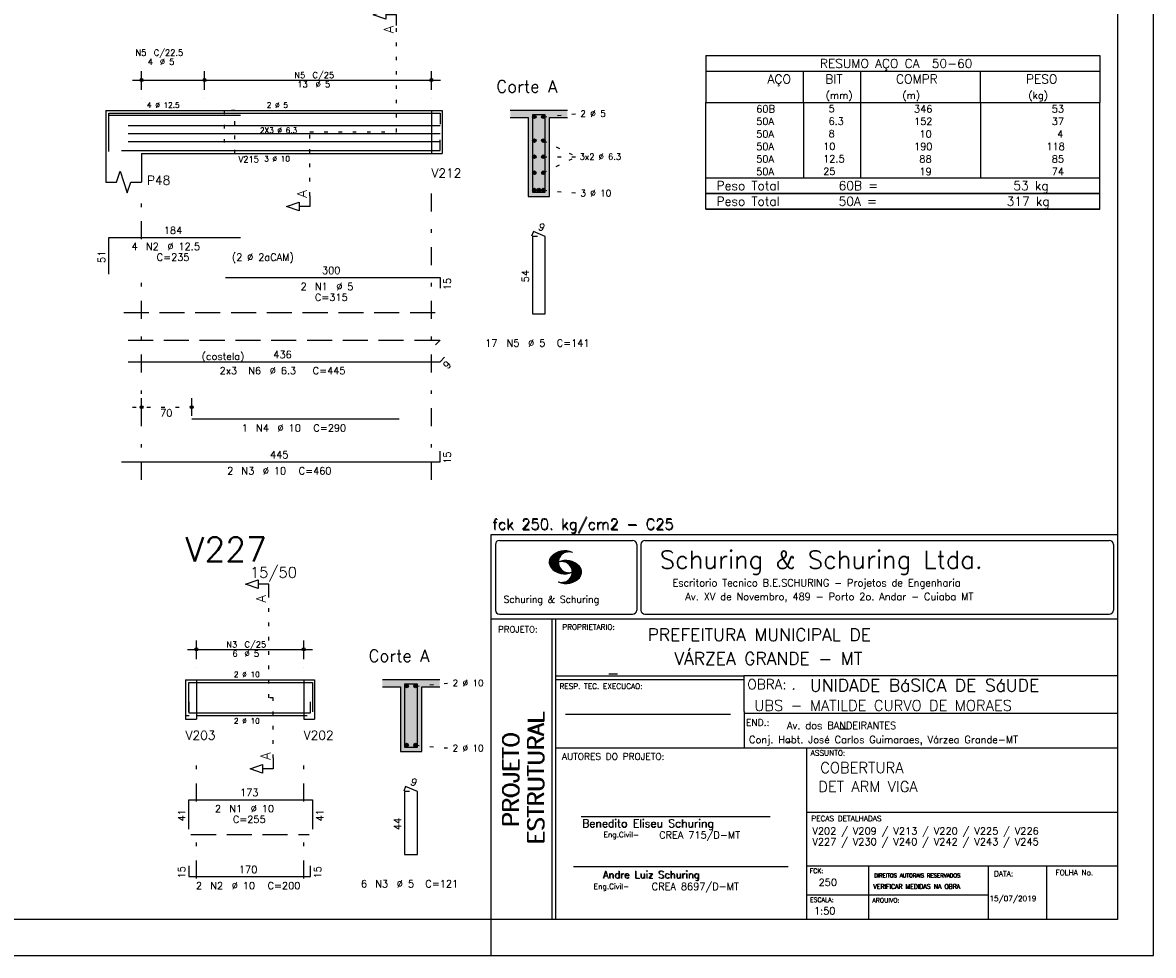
# Model space of a CAD drawing. Extents: x 0 to 84.1, y 0 to 59.4.
# Tile 5 of 7: x 52.5 to 84.1, y 0 to 26.1. Entities that reach past the tile are written whole.
import ezdxf

# ---------------------------------------------------------------- set-up
doc = ezdxf.new("R2010")
doc.units = 0
for name, pattern in [('ESTILO_TQS_0001', [1, 0.7, -0.3]), ('ESTILO_TQS_0002', [0.4, 0.1, -0.3]), ('ESTILO_TQS_0003', [1.5, 0.5, -0.4, 0.1, -0.5])]:
    doc.linetypes.add(name, pattern=pattern)
for name, color, linetype in [('1', 1, 'CONTINUOUS'), ('10', 10, 'CONTINUOUS'), ('2', 2, 'CONTINUOUS'), ('4', 4, 'CONTINUOUS'), ('6', 6, 'CONTINUOUS'), ('7', 7, 'CONTINUOUS')]:
    doc.layers.add(name, color=color, linetype=linetype)
doc.styles.get("Standard").update_dxf_attribs({"font": 'ROMANS.SHX'})

msp = doc.modelspace()

# ---------------------------------------------------------------- linework, layer by layer
at = {"layer": '1', "linetype": 'ESTILO_TQS_0002'}
for p, q in [((62.955, 23.00667), (62.955, 25.97667)), ((63.93, 23.60667), (63.93, 22.40667)), ((63.93, 23.60667), (64.23, 23.60667)), ((67.055, 23.43167), (68, 23.51667)), ((60.53, 21.22167), (60.53, 23.00667)), ((60.53, 23.00667), (62.955, 23.00667)), ((67.055, 22.76407), (67.985, 22.31467)), ((63.93, 22.40667), (64.23, 22.40667)), ((67.055, 21.86527), (67.985, 22.31467)), ((67.055, 22.31467), (67.985, 22.31467)), ((67.055, 21.38167), (68, 21.29667)), ((55.58, 15.31667), (57.48, 15.31667)), ((59.385, 7.2), (59.385, 10.07)), ((57.06, 7.7), (57.36, 7.7)), ((57.36, 7.7), (57.36, 6.7)), ((60.36, 7.7), (60.36, 6.7)), ((60.36, 7.7), (60.66, 7.7)), ((63.485, 7.525), (64.43, 7.61)), ((59.51, 7.2), (59.385, 7.2)), ((59.51, 5.515), (59.51, 7.2)), ((57.06, 6.7), (57.36, 6.7)), ((60.36, 6.7), (60.66, 6.7)), ((63.485, 5.875), (64.43, 5.79))]:
    msp.add_line(p, q, dxfattribs=at)
at = {"layer": '1', "linetype": 'ESTILO_TQS_0001'}
for p, q in [((55.33, 17.96167), (64.08, 17.96167)), ((57.21, 3.375), (60.51, 3.375))]:
    msp.add_line(p, q, dxfattribs=at)
at = {"layer": '1', "linetype": 'ESTILO_TQS_0002'}
msp.add_lwpolyline([(58.14, 23.60667), (58.14, 22.40667), (58.44, 22.40667), (58.44, 23.60667), (58.14, 23.60667)], dxfattribs=at)
at = {"layer": '1', "linetype": 'CONTINUOUS'}
for centre in [(66.805, 23.43167), (67.055, 23.43167), (66.805, 22.76407), (67.055, 22.76407), (66.805, 22.31467), (67.055, 22.31467), (66.805, 21.86527), (67.055, 21.86527), (66.805, 21.38167), (66.93, 21.38167), (67.055, 21.38167), (63.235, 7.525), (63.485, 7.525), (63.235, 5.875), (63.485, 5.875)]:
    msp.add_circle(centre, 0.05, dxfattribs=at)
for points in [[(66.855, 23.43167), (66.78, 23.474971), (66.758015, 23.448771)], [(66.855, 23.43167), (66.758015, 23.448771), (66.758015, 23.414569)], [(66.855, 23.43167), (66.758015, 23.414569), (66.78, 23.388369)], [(66.855, 23.43167), (66.813682, 23.48091), (66.78, 23.474971)], [(66.855, 23.43167), (66.78, 23.388369), (66.813682, 23.38243)], [(66.855, 23.43167), (66.843302, 23.463809), (66.813682, 23.48091)], [(66.855, 23.43167), (66.813682, 23.38243), (66.843302, 23.399531)], [(66.855, 23.43167), (66.843302, 23.399531), (66.855, 23.43167)], [(67.105, 23.43167), (67.03, 23.474971), (67.008015, 23.448771)], [(67.105, 23.43167), (67.008015, 23.448771), (67.008015, 23.414569)], [(67.105, 23.43167), (67.008015, 23.414569), (67.03, 23.388369)], [(67.105, 23.43167), (67.063682, 23.48091), (67.03, 23.474971)], [(67.105, 23.43167), (67.03, 23.388369), (67.063682, 23.38243)], [(67.105, 23.43167), (67.093302, 23.463809), (67.063682, 23.48091)], [(67.105, 23.43167), (67.063682, 23.38243), (67.093302, 23.399531)], [(67.105, 23.43167), (67.093302, 23.399531), (67.105, 23.43167)], [(66.855, 22.76407), (66.78, 22.807371), (66.758015, 22.781171)], [(66.855, 22.76407), (66.758015, 22.781171), (66.758015, 22.746969)], [(66.855, 22.76407), (66.758015, 22.746969), (66.78, 22.720769)], [(66.855, 22.76407), (66.813682, 22.81331), (66.78, 22.807371)], [(66.855, 22.76407), (66.78, 22.720769), (66.813682, 22.71483)], [(66.855, 22.76407), (66.843302, 22.796209), (66.813682, 22.81331)], [(66.855, 22.76407), (66.813682, 22.71483), (66.843302, 22.731931)], [(66.855, 22.76407), (66.843302, 22.731931), (66.855, 22.76407)], [(67.105, 22.76407), (67.03, 22.807371), (67.008015, 22.781171)], [(67.105, 22.76407), (67.008015, 22.781171), (67.008015, 22.746969)], [(67.105, 22.76407), (67.008015, 22.746969), (67.03, 22.720769)], [(67.105, 22.76407), (67.063682, 22.81331), (67.03, 22.807371)], [(67.105, 22.76407), (67.03, 22.720769), (67.063682, 22.71483)], [(67.105, 22.76407), (67.093302, 22.796209), (67.063682, 22.81331)], [(67.105, 22.76407), (67.063682, 22.71483), (67.093302, 22.731931)], [(67.105, 22.76407), (67.093302, 22.731931), (67.105, 22.76407)], [(66.855, 22.31467), (66.78, 22.357971), (66.758015, 22.331771)], [(66.855, 22.31467), (66.758015, 22.331771), (66.758015, 22.297569)], [(66.855, 22.31467), (66.758015, 22.297569), (66.78, 22.271369)], [(66.855, 22.31467), (66.813682, 22.36391), (66.78, 22.357971)], [(66.855, 22.31467), (66.78, 22.271369), (66.813682, 22.26543)], [(66.855, 22.31467), (66.843302, 22.346809), (66.813682, 22.36391)], [(66.855, 22.31467), (66.813682, 22.26543), (66.843302, 22.282531)], [(66.855, 22.31467), (66.843302, 22.282531), (66.855, 22.31467)], [(67.105, 22.31467), (67.03, 22.357971), (67.008015, 22.331771)], [(67.105, 22.31467), (67.008015, 22.331771), (67.008015, 22.297569)], [(67.105, 22.31467), (67.008015, 22.297569), (67.03, 22.271369)], [(67.105, 22.31467), (67.063682, 22.36391), (67.03, 22.357971)], [(67.105, 22.31467), (67.03, 22.271369), (67.063682, 22.26543)], [(67.105, 22.31467), (67.093302, 22.346809), (67.063682, 22.36391)], [(67.105, 22.31467), (67.063682, 22.26543), (67.093302, 22.282531)], [(67.105, 22.31467), (67.093302, 22.282531), (67.105, 22.31467)], [(66.855, 21.86527), (66.78, 21.908571), (66.758015, 21.882371)], [(66.855, 21.86527), (66.758015, 21.882371), (66.758015, 21.848169)], [(66.855, 21.86527), (66.758015, 21.848169), (66.78, 21.821969)], [(66.855, 21.86527), (66.813682, 21.91451), (66.78, 21.908571)], [(66.855, 21.86527), (66.78, 21.821969), (66.813682, 21.81603)], [(66.855, 21.86527), (66.843302, 21.897409), (66.813682, 21.91451)], [(66.855, 21.86527), (66.813682, 21.81603), (66.843302, 21.833131)], [(66.855, 21.86527), (66.843302, 21.833131), (66.855, 21.86527)], [(67.105, 21.86527), (67.03, 21.908571), (67.008015, 21.882371)], [(67.105, 21.86527), (67.008015, 21.882371), (67.008015, 21.848169)], [(67.105, 21.86527), (67.008015, 21.848169), (67.03, 21.821969)], [(67.105, 21.86527), (67.063682, 21.91451), (67.03, 21.908571)], [(67.105, 21.86527), (67.03, 21.821969), (67.063682, 21.81603)], [(67.105, 21.86527), (67.093302, 21.897409), (67.063682, 21.91451)], [(67.105, 21.86527), (67.063682, 21.81603), (67.093302, 21.833131)], [(67.105, 21.86527), (67.093302, 21.833131), (67.105, 21.86527)], [(66.855, 21.38167), (66.78, 21.424971), (66.758015, 21.398771)], [(66.855, 21.38167), (66.758015, 21.398771), (66.758015, 21.364569)], [(66.855, 21.38167), (66.758015, 21.364569), (66.78, 21.338369)], [(66.855, 21.38167), (66.813682, 21.43091), (66.78, 21.424971)], [(66.855, 21.38167), (66.78, 21.338369), (66.813682, 21.33243)], [(66.855, 21.38167), (66.843302, 21.413809), (66.813682, 21.43091)], [(66.855, 21.38167), (66.813682, 21.33243), (66.843302, 21.349531)], [(66.855, 21.38167), (66.843302, 21.349531), (66.855, 21.38167)], [(66.98, 21.38167), (66.905, 21.424971), (66.883015, 21.398771)], [(66.98, 21.38167), (66.883015, 21.398771), (66.883015, 21.364569)], [(66.98, 21.38167), (66.883015, 21.364569), (66.905, 21.338369)], [(66.98, 21.38167), (66.938682, 21.43091), (66.905, 21.424971)], [(66.98, 21.38167), (66.905, 21.338369), (66.938682, 21.33243)], [(66.98, 21.38167), (66.968302, 21.413809), (66.938682, 21.43091)], [(66.98, 21.38167), (66.938682, 21.33243), (66.968302, 21.349531)], [(66.98, 21.38167), (66.968302, 21.349531), (66.98, 21.38167)], [(67.105, 21.38167), (67.03, 21.424971), (67.008015, 21.398771)], [(67.105, 21.38167), (67.008015, 21.398771), (67.008015, 21.364569)], [(67.105, 21.38167), (67.008015, 21.364569), (67.03, 21.338369)], [(67.105, 21.38167), (67.063682, 21.43091), (67.03, 21.424971)], [(67.105, 21.38167), (67.03, 21.338369), (67.063682, 21.33243)], [(67.105, 21.38167), (67.093302, 21.413809), (67.063682, 21.43091)], [(67.105, 21.38167), (67.063682, 21.33243), (67.093302, 21.349531)], [(67.105, 21.38167), (67.093302, 21.349531), (67.105, 21.38167)], [(63.285, 7.525), (63.21, 7.568301), (63.188015, 7.542101)], [(63.285, 7.525), (63.188015, 7.542101), (63.188015, 7.507899)], [(63.285, 7.525), (63.188015, 7.507899), (63.21, 7.481699)], [(63.285, 7.525), (63.243682, 7.57424), (63.21, 7.568301)], [(63.285, 7.525), (63.21, 7.481699), (63.243682, 7.47576)], [(63.285, 7.525), (63.273302, 7.557139), (63.243682, 7.57424)], [(63.285, 7.525), (63.243682, 7.47576), (63.273302, 7.492861)], [(63.285, 7.525), (63.273302, 7.492861), (63.285, 7.525)], [(63.535, 7.525), (63.46, 7.568301), (63.438015, 7.542101)], [(63.535, 7.525), (63.438015, 7.542101), (63.438015, 7.507899)], [(63.535, 7.525), (63.438015, 7.507899), (63.46, 7.481699)], [(63.535, 7.525), (63.493682, 7.57424), (63.46, 7.568301)], [(63.535, 7.525), (63.46, 7.481699), (63.493682, 7.47576)], [(63.535, 7.525), (63.523302, 7.557139), (63.493682, 7.57424)], [(63.535, 7.525), (63.493682, 7.47576), (63.523302, 7.492861)], [(63.535, 7.525), (63.523302, 7.492861), (63.535, 7.525)], [(63.285, 5.875), (63.21, 5.918301), (63.188015, 5.892101)], [(63.285, 5.875), (63.188015, 5.892101), (63.188015, 5.857899)], [(63.285, 5.875), (63.188015, 5.857899), (63.21, 5.831699)], [(63.285, 5.875), (63.243682, 5.92424), (63.21, 5.918301)], [(63.285, 5.875), (63.21, 5.831699), (63.243682, 5.82576)], [(63.285, 5.875), (63.273302, 5.907139), (63.243682, 5.92424)], [(63.285, 5.875), (63.243682, 5.82576), (63.273302, 5.842861)], [(63.285, 5.875), (63.273302, 5.842861), (63.285, 5.875)], [(63.535, 5.875), (63.46, 5.918301), (63.438015, 5.892101)], [(63.535, 5.875), (63.438015, 5.892101), (63.438015, 5.857899)], [(63.535, 5.875), (63.438015, 5.857899), (63.46, 5.831699)], [(63.535, 5.875), (63.493682, 5.92424), (63.46, 5.918301)], [(63.535, 5.875), (63.46, 5.831699), (63.493682, 5.82576)], [(63.535, 5.875), (63.523302, 5.907139), (63.493682, 5.92424)], [(63.535, 5.875), (63.493682, 5.82576), (63.523302, 5.842861)], [(63.535, 5.875), (63.523302, 5.842861), (63.535, 5.875)]]:
    msp.add_solid(points, dxfattribs=at)
at = {"layer": '10', "linetype": 'CONTINUOUS'}
for points in [[(66.13, 23.60667), (66.13, 23.40667), (66.63, 23.40667)], [(66.13, 23.60667), (66.63, 23.40667), (67.73, 23.60667)], [(66.63, 23.40667), (67.23, 23.40667), (67.73, 23.60667)], [(66.63, 21.20667), (67.23, 21.20667), (66.63, 23.40667)], [(67.23, 21.20667), (67.23, 23.40667), (66.63, 23.40667)], [(67.23, 23.40667), (67.73, 23.40667), (67.73, 23.60667)], [(62.56, 7.7), (62.56, 7.5), (63.06, 7.5)], [(62.56, 7.7), (63.06, 7.5), (64.16, 7.7)], [(63.06, 7.5), (63.66, 7.5), (64.16, 7.7)], [(63.66, 7.5), (64.16, 7.5), (64.16, 7.7)], [(63.06, 5.7), (63.66, 5.7), (63.06, 7.5)], [(63.66, 5.7), (63.66, 7.5), (63.06, 7.5)]]:
    msp.add_solid(points, dxfattribs=at)
at = {"layer": '2', "linetype": 'CONTINUOUS'}
for p, q in [((84.100006, 0), (84.100006, 59.400002)), ((71.6, 25.137511), (71.6, 23.825011)), ((71.6, 25.137511), (82.6, 25.137511)), ((82.6, 25.137511), (82.6, 23.825011)), ((55.83, 24.18667), (55.83, 24.70667)), ((57.59, 24.18667), (57.59, 24.70667)), ((57.59, 24.18667), (57.59, 24.70667)), ((63.93, 24.18667), (63.93, 24.70667)), ((71.6, 24.700011), (82.6, 24.700011)), ((74.32, 23.825011), (74.32, 24.700011)), ((75.93, 23.825011), (75.93, 24.700011)), ((79.265, 23.825011), (79.265, 24.700011)), ((55.58, 24.45667), (57.84, 24.45667)), ((57.34, 24.45667), (64.18, 24.45667)), ((55.83, 23.93667), (55.83, 23.93667)), ((57.59, 23.93667), (57.59, 23.93667)), ((57.59, 23.93667), (57.59, 23.93667)), ((63.93, 23.93667), (63.93, 23.93667)), ((71.6, 23.825011), (82.6, 23.825011)), ((71.6, 23.475011), (71.6, 23.825011)), ((74.32, 23.825011), (74.32, 23.475012)), ((75.93, 23.475011), (75.93, 23.825011)), ((79.265, 23.825011), (79.265, 23.475011)), ((82.6, 23.475011), (82.6, 23.825011)), ((54.83, 23.60667), (54.83, 22.40667)), ((54.83, 23.60667), (55.83, 23.60667)), ((55.83, 23.60667), (63.93, 23.60667)), ((63.93, 23.60667), (63.93, 22.40667)), ((63.93, 23.60667), (63.93, 22.40667)), ((63.93, 23.60667), (64.23, 23.60667)), ((64.23, 23.60667), (64.23, 22.40667)), ((64.23, 23.60667), (64.23, 22.40667)), ((67.73, 23.60667), (66.13, 23.60667)), ((66.13, 23.40667), (66.63, 23.40667)), ((66.63, 23.40667), (66.63, 21.20667)), ((67.23, 21.20667), (67.23, 23.40667)), ((67.23, 23.40667), (67.73, 23.40667)), ((71.6, 23.125011), (71.6, 23.475011)), ((74.32, 23.475011), (74.32, 23.125011)), ((75.93, 23.125011), (75.93, 23.475011)), ((79.265, 23.475011), (79.265, 23.125011)), ((82.6, 23.125011), (82.6, 23.475011)), ((71.6, 22.77501), (71.6, 23.125011)), ((74.32, 23.125011), (74.32, 22.775011)), ((75.93, 22.77501), (75.93, 23.125011)), ((79.265, 23.125011), (79.265, 22.77501)), ((82.6, 22.77501), (82.6, 23.125011)), ((71.6, 22.42501), (71.6, 22.77501)), ((74.32, 22.77501), (74.32, 22.42501)), ((75.93, 22.42501), (75.93, 22.77501)), ((79.265, 22.77501), (79.265, 22.42501)), ((82.6, 22.42501), (82.6, 22.77501)), ((54.83, 22.40667), (54.83, 21.60667)), ((55.83, 22.40667), (63.93, 22.40667)), ((55.83, 22.40667), (55.83, 21.60667)), ((63.93, 22.40667), (64.23, 22.40667)), ((71.6, 22.07501), (71.6, 22.42501)), ((74.32, 22.42501), (74.32, 22.07501)), ((75.93, 22.07501), (75.93, 22.42501)), ((79.265, 22.42501), (79.265, 22.07501)), ((82.6, 22.07501), (82.6, 22.42501)), ((71.6, 21.725009), (71.6, 22.07501)), ((74.32, 22.07501), (74.32, 21.72501)), ((75.93, 21.725009), (75.93, 22.07501)), ((79.265, 22.07501), (79.265, 21.725009)), ((82.6, 21.725009), (82.6, 22.07501)), ((71.6, 21.725009), (82.6, 21.725009)), ((71.6, 21.287509), (71.6, 21.725009)), ((71.6, 21.725009), (82.6, 21.725009)), ((82.6, 21.287509), (82.6, 21.725009)), ((66.63, 21.20667), (67.23, 21.20667)), ((82.6, 21.287509), (71.6, 21.287509)), ((71.6, 20.850009), (71.6, 21.287509)), ((71.6, 21.287509), (82.6, 21.287509)), ((82.6, 20.850009), (82.6, 21.287509)), ((82.6, 20.850009), (71.6, 20.850009)), ((71.6, 20.850009), (82.6, 20.850009)), ((55.83, 15.07667), (55.83, 15.56667)), ((57.23, 15.07667), (57.23, 15.56667)), ((55.83, 14.97667), (55.83, 14.97667)), ((57.23, 14.97667), (57.23, 14.97667)), ((65.600006, 11.755142), (83.100006, 11.755135)), ((65.600006, 1), (65.600006, 11.755142)), ((65.715988, 11.477417), (65.715988, 9.648308)), ((65.832489, 11.593918), (69.548996, 11.593918)), ((69.665497, 11.477417), (69.665497, 9.648308)), ((69.778748, 11.477417), (69.778748, 9.648308)), ((69.895248, 11.593918), (82.867508, 11.593918)), ((82.984009, 11.477417), (82.984009, 9.648308)), ((67.221771, 10.985771), (67.52832, 11.29232)), ((67.222122, 10.971992), (67.545929, 11.295792)), ((67.222168, 11.000305), (67.508011, 11.286148)), ((67.222488, 10.958214), (67.56427, 11.300003)), ((67.224365, 11.016647), (67.488403, 11.280685)), ((67.224472, 10.94606), (67.581131, 11.302727)), ((67.226578, 11.03299), (67.465408, 11.271812)), ((67.2267, 10.934158), (67.596313, 11.303772)), ((67.228943, 10.922256), (67.612335, 11.305649)), ((67.232178, 10.911354), (67.626831, 11.306015)), ((67.232437, 11.052986), (67.439468, 11.26001)), ((67.235916, 10.900948), (67.642014, 11.307053)), ((67.239258, 11.073952), (67.410522, 11.245209)), ((67.239655, 10.890556), (67.656281, 11.307182)), ((67.243561, 10.880333), (67.66925, 11.306015)), ((67.248611, 10.871239), (67.520584, 11.143219)), ((67.252747, 11.10157), (67.374313, 11.223145)), ((67.253647, 10.862129), (67.502121, 11.110611)), ((67.258682, 10.853035), (67.491592, 11.085945)), ((67.264267, 10.84449), (67.483597, 11.06382)), ((67.608673, 11.2313), (67.68306, 11.305702)), ((67.638062, 11.246552), (67.69574, 11.30423)), ((67.662872, 11.257233), (67.708405, 11.302757)), ((67.681976, 11.262199), (67.721237, 11.30146)), ((67.702469, 11.268562), (67.733063, 11.299149)), ((67.718491, 11.270424), (67.744904, 11.296837)), ((67.734482, 11.272285), (67.757004, 11.294807)), ((67.750473, 11.274147), (67.768555, 11.292221)), ((67.270782, 10.836868), (67.47966, 11.045746)), ((67.277298, 10.829247), (67.475876, 11.027817)), ((67.283813, 10.821625), (67.474167, 11.011971)), ((67.290558, 10.814232), (67.473114, 10.99678)), ((67.296936, 10.807419), (67.470306, 10.980797)), ((67.304733, 10.800133), (67.473206, 10.968597)), ((67.311829, 10.793083), (67.474121, 10.955383)), ((67.319168, 10.786293), (67.475159, 10.942276)), ((67.326828, 10.779808), (67.477615, 10.930595)), ((67.334488, 10.773323), (67.480087, 10.918922)), ((67.342133, 10.766846), (67.482544, 10.907249)), ((67.350098, 10.760674), (67.485901, 10.896469)), ((67.358337, 10.754768), (67.489655, 10.886078)), ((67.366577, 10.748863), (67.493408, 10.875694)), ((67.374802, 10.742966), (67.497208, 10.865356)), ((67.383392, 10.737427), (67.502075, 10.856102)), ((67.392227, 10.732109), (67.506958, 10.84684)), ((67.401062, 10.726807), (67.511841, 10.837578)), ((67.409882, 10.721497), (67.516922, 10.828537)), ((67.419189, 10.71666), (67.522842, 10.820305)), ((67.428635, 10.711967), (67.528748, 10.812088)), ((67.43808, 10.707275), (67.534668, 10.803864)), ((67.44754, 10.702599), (67.540802, 10.79586)), ((67.457642, 10.698563), (67.547699, 10.78862)), ((67.467743, 10.694519), (67.554611, 10.781387)), ((67.477829, 10.690483), (67.561508, 10.774155)), ((67.488205, 10.686714), (67.568588, 10.767105)), ((67.499008, 10.683372), (67.576477, 10.760849)), ((67.509796, 10.680031), (67.584366, 10.754601)), ((67.520599, 10.676697), (67.592255, 10.74836)), ((67.531494, 10.998619), (67.546158, 11.013283)), ((67.532074, 10.674026), (67.600327, 10.742287)), ((67.548691, 11.001663), (67.565323, 11.018303)), ((67.563156, 11.001991), (67.584885, 11.023735)), ((67.577606, 11.002319), (67.601898, 11.026611)), ((67.592072, 11.002647), (67.619476, 11.030045)), ((67.604584, 11.001007), (67.635239, 11.03167)), ((67.617233, 10.999535), (67.651505, 11.033806)), ((67.62999, 10.998154), (67.666199, 11.034363)), ((67.64122, 10.995239), (67.680893, 11.03492)), ((67.652435, 10.992317), (67.695602, 11.035484)), ((67.664337, 10.990074), (67.708984, 11.034729)), ((67.671295, 10.38913), (68.095734, 10.813568)), ((67.674881, 10.986488), (67.72316, 11.034767)), ((67.684326, 10.981789), (67.736191, 11.033653)), ((67.685135, 10.388832), (68.100952, 10.804665)), ((67.694321, 10.977654), (67.748459, 11.031792)), ((67.698959, 10.388527), (68.104996, 10.794571)), ((67.704605, 10.973801), (67.761597, 11.0308)), ((67.713776, 10.389206), (68.107529, 10.782967)), ((67.71431, 10.969368), (67.773758, 11.028824)), ((67.722412, 10.963333), (67.785233, 11.026146)), ((67.728806, 10.390091), (68.110825, 10.77211)), ((67.732498, 10.959282), (67.797607, 11.024391)), ((67.740387, 10.953033), (67.808838, 11.021484)), ((67.744095, 10.391251), (68.114105, 10.761261)), ((67.749115, 10.947632), (67.819702, 11.018219)), ((67.756165, 10.940536), (67.830765, 11.015137)), ((67.760544, 10.393555), (68.11557, 10.748596)), ((67.765198, 10.93544), (67.841873, 11.012115)), ((67.77211, 10.928207), (67.852234, 11.008339)), ((67.779831, 10.921783), (67.86261, 11.004555)), ((67.785919, 10.913734), (67.873306, 11.001122)), ((67.794006, 10.907692), (67.883316, 10.997002)), ((67.799911, 10.899467), (67.892731, 10.992279)), ((67.806625, 10.892029), (67.902451, 10.987854)), ((67.811752, 10.883018), (67.912231, 10.983505)), ((67.817657, 10.874802), (67.921875, 10.979012)), ((67.822357, 10.554344), (68.091095, 10.823074)), ((67.823761, 10.866768), (67.930435, 10.973442)), ((67.829498, 10.858353), (67.940002, 10.968857)), ((67.833527, 10.848244), (67.948654, 10.963379)), ((67.838394, 10.838989), (67.957047, 10.957634)), ((67.840729, 10.586838), (68.086777, 10.832893)), ((67.843323, 10.829773), (67.965561, 10.952019)), ((67.848358, 10.817596), (67.975677, 10.944923)), ((67.848709, 10.608963), (68.081818, 10.842072)), ((67.852341, 10.806755), (67.985031, 10.939453)), ((67.856201, 10.794724), (67.99379, 10.932312)), ((67.856934, 10.63131), (68.075089, 10.849472)), ((67.859863, 10.781189), (68.003067, 10.924393)), ((67.860703, 10.649239), (68.070358, 10.858894)), ((67.862656, 10.768639), (68.011749, 10.91774)), ((67.865173, 10.667847), (68.063507, 10.866165)), ((67.865234, 10.753647), (68.02092, 10.90934)), ((67.866241, 10.683037), (68.057556, 10.874352)), ((67.866318, 10.73967), (68.029205, 10.90255)), ((67.867294, 10.698235), (68.049774, 10.880722)), ((67.867905, 10.725861), (68.036682, 10.894646)), ((67.868118, 10.711845), (68.043793, 10.887527)), ((67.543625, 10.671448), (67.609238, 10.737053)), ((67.555176, 10.668869), (67.618134, 10.731819)), ((67.5672, 10.666748), (67.627045, 10.726585)), ((67.579605, 10.665009), (67.636261, 10.721664)), ((67.591995, 10.663277), (67.646255, 10.717522)), ((67.604782, 10.661919), (67.65625, 10.713379)), ((67.607605, 10.396141), (67.639587, 10.428116)), ((67.618134, 10.66114), (67.666229, 10.709244)), ((67.619553, 10.393929), (67.658707, 10.43309)), ((67.6315, 10.660355), (67.67691, 10.705772)), ((67.632141, 10.392387), (67.679932, 10.440178)), ((67.644958, 10.391075), (67.704071, 10.450188)), ((67.645309, 10.660042), (67.688126, 10.70285)), ((67.657776, 10.389755), (67.737152, 10.469131)), ((67.65976, 10.660355), (67.699341, 10.699936)), ((67.67421, 10.660667), (67.710678, 10.697136)), ((67.690598, 10.661674), (67.723846, 10.694931)), ((67.70816, 10.663521), (67.737625, 10.692986)), ((67.725296, 10.665939), (67.750778, 10.691422)), ((67.741867, 10.668861), (67.765747, 10.692741)), ((67.760269, 10.672806), (67.780136, 10.69268)), ((67.776978, 10.395859), (68.117249, 10.736137)), ((67.780106, 10.677895), (67.794464, 10.692261)), ((67.794464, 10.692261), (67.796539, 10.694336)), ((67.794861, 10.399597), (68.118942, 10.723679)), ((67.798126, 10.683296), (67.810562, 10.69574)), ((67.813049, 10.403664), (68.118515, 10.709122)), ((67.817169, 10.689835), (67.825378, 10.698044)), ((67.832825, 10.409302), (68.118134, 10.694611)), ((67.833084, 10.695976), (67.839569, 10.702461)), ((67.853302, 10.415634), (68.117767, 10.680092)), ((67.876404, 10.424599), (68.113495, 10.66169)), ((67.901276, 10.435333), (68.110229, 10.644287)), ((67.929581, 10.449501), (68.101624, 10.621544)), ((67.966125, 10.471909), (68.08902, 10.594803)), ((68.045029, 10.536674), (68.057724, 10.54937)), ((67.550323, 10.409546), (67.562592, 10.421799)), ((67.561462, 10.40654), (67.576416, 10.421486)), ((67.572601, 10.403542), (67.590225, 10.421173)), ((67.583755, 10.400551), (67.606155, 10.422958)), ((67.595673, 10.398346), (67.622162, 10.424828)), ((65.832489, 9.531807), (69.548996, 9.531807)), ((69.895248, 9.531807), (82.867508, 9.531807)), ((65.600006, 9.399994), (83.100006, 9.399994)), ((67.300385, 5.799995), (67.300385, 9.399994)), ((67.400391, 5.799995), (67.400391, 9.399994)), ((83.100006, 9.399994), (83.100006, 1)), ((57.11, 8.55), (60.61, 8.55)), ((57.36, 8.28), (57.36, 8.8)), ((60.36, 8.28), (60.36, 8.8)), ((57.36, 8.03), (57.36, 8.03)), ((60.36, 8.03), (60.36, 8.03)), ((57.06, 7.7), (57.06, 6.7)), ((57.06, 7.7), (57.06, 6.6)), ((57.06, 7.7), (57.06, 6.7)), ((57.06, 7.7), (57.36, 7.7)), ((57.36, 7.7), (60.36, 7.7)), ((57.36, 7.7), (57.36, 6.6)), ((60.36, 7.7), (60.36, 6.7)), ((60.36, 7.7), (60.36, 6.6)), ((60.36, 7.7), (60.66, 7.7)), ((60.66, 7.7), (60.66, 6.7)), ((60.66, 7.7), (60.66, 6.6)), ((64.16, 7.7), (62.56, 7.7)), ((72.668579, 7.799995), (67.400391, 7.799995)), ((72.668579, 7.699995), (67.400391, 7.699995)), ((83.100006, 7.814748), (72.656072, 7.814748)), ((72.668579, 6.816429), (72.668579, 7.814748)), ((62.56, 7.5), (63.06, 7.5)), ((63.06, 7.5), (63.06, 5.7)), ((63.66, 5.7), (63.66, 7.5)), ((63.66, 7.5), (64.16, 7.5)), ((57.36, 6.7), (60.36, 6.7)), ((67.670311, 6.739054), (72.288887, 6.739054)), ((72.668579, 6.816429), (72.668579, 5.799995)), ((72.668579, 6.7647), (83.100006, 6.764707)), ((57.06, 6.6), (57.36, 6.6)), ((60.36, 6.6), (60.66, 6.6)), ((63.06, 5.7), (63.66, 5.7)), ((67.300385, 1), (67.300385, 5.799995)), ((67.400391, 1), (67.400391, 5.799995)), ((67.400391, 5.799995), (83.100006, 5.799995)), ((74.420959, 4.799995), (74.420959, 5.799995)), ((74.420959, 1), (74.420959, 4.799995)), ((68.11142, 3.880456), (73.389854, 3.880456)), ((74.420958, 4.005768), (83.100005, 4.005775)), ((67.897606, 2.480272), (73.894493, 2.480272)), ((74.420959, 2.505768), (83.100006, 2.505775)), ((76.14679, 1), (76.14679, 2.505775)), ((79.496475, 1), (79.496475, 2.505775)), ((81.120974, 1), (81.120974, 2.505774)), ((74.420959, 1.691734), (79.496475, 1.691742)), ((65.600006, 0), (65.600006, 1)), ((83.100006, 1), (65.600006, 1)), ((0, 0), (84.100006, 0))]:
    msp.add_line(p, q, dxfattribs=at)
at = {"layer": '2', "linetype": 'ESTILO_TQS_0003'}
for p, q in [((55.83, 20.00867), (55.83, 21.30667)), ((63.93, 13.28667), (63.93, 21.30667)), ((55.83, 13.28667), (55.83, 19.20467)), ((57.36, 4.302), (57.36, 5.5)), ((60.36, 4.302), (60.36, 5.5)), ((57.36, 2.152), (57.36, 3.498)), ((60.36, 2.152), (60.36, 3.498))]:
    msp.add_line(p, q, dxfattribs=at)
at = {"layer": '2', "linetype": 'CONTINUOUS'}
for points in [[(83.100006, 1), (2.5, 1), (2.5, 58.400002), (83.100006, 58.400002), (83.100006, 1)], [(62.955, 25.97667), (62.955, 26.27667), (62.655, 26.27667), (62.655, 26.15667), (62.305, 26.27667), (62.655, 26.39667), (62.655, 26.27667)], [(54.83, 21.60667), (55.13, 21.60667), (55.23, 21.90667), (55.43, 21.30667), (55.53, 21.60667), (55.83, 21.60667)], [(60.53, 21.22167), (60.53, 20.92167), (60.23, 20.92167), (60.23, 20.80167), (59.88, 20.92167), (60.23, 21.04167), (60.23, 20.92167)], [(59.385, 10.07), (59.385, 10.37), (59.085, 10.37), (59.085, 10.25), (58.735, 10.37), (59.085, 10.49), (59.085, 10.37)], [(59.51, 5.515), (59.51, 5.215), (59.21, 5.215), (59.21, 5.095), (58.86, 5.215), (59.21, 5.335), (59.21, 5.215)]]:
    msp.add_lwpolyline(points, dxfattribs=at)
for centre, radius in [((55.83, 24.45667), 0.041625), ((55.83, 24.45667), 0.02075), ((57.59, 24.45667), 0.041625), ((57.59, 24.45667), 0.041625), ((57.59, 24.45667), 0.02075), ((57.59, 24.45667), 0.02075), ((63.93, 24.45667), 0.041625), ((63.93, 24.45667), 0.02075), ((55.83, 15.31667), 0.04), ((55.83, 15.31667), 0.02), ((57.23, 15.31667), 0.04), ((57.23, 15.31667), 0.02), ((57.36, 8.55), 0.041625), ((57.36, 8.55), 0.02075), ((60.36, 8.55), 0.041625), ((60.36, 8.55), 0.02075)]:
    msp.add_circle(centre, radius, dxfattribs=at)
for centre, radius, start, end in [((65.832489, 11.477417), 0.116502, 90, 180), ((69.548996, 11.477417), 0.116502, 0, 90), ((69.895248, 11.477417), 0.116502, 90, 180), ((82.867508, 11.477417), 0.116502, 0, 90), ((67.465149, 10.982269), 0.243989, 140.229431, 231.895096), ((67.648087, 10.815277), 0.491555, 63.393265, 138.909058), ((67.763229, 10.98333), 0.291044, 68.851509, 291.148499), ((67.648087, 11.15139), 0.491555, 218.229782, 296.60672), ((67.692337, 10.543831), 0.491555, 41.090942, 116.606735), ((67.577194, 10.711891), 0.291044, 248.851501, 111.148491), ((67.875275, 10.710823), 0.243989, 308.104889, 39.770576), ((67.692337, 10.879951), 0.491555, 243.393265, 321.770233), ((65.832489, 9.648308), 0.116502, 180, 270), ((69.548996, 9.648308), 0.116502, 270, 0), ((69.895248, 9.648308), 0.116502, 180, 270), ((82.867508, 9.648308), 0.116502, 270, 0)]:
    msp.add_arc(centre, radius, start, end, dxfattribs=at)
at = {"layer": '4', "linetype": 'CONTINUOUS'}
for p, q in [((54.9125, 22.50667), (54.9125, 23.52667)), ((54.9125, 23.52667), (58.5925, 23.52667)), ((54.9125, 22.45667), (54.9125, 23.47667)), ((54.9125, 23.47667), (58.5925, 23.47667)), ((58.1704, 23.52667), (64.1704, 23.52667)), ((64.1704, 23.52667), (64.1704, 23.22667)), ((55.452, 23.18537), (64.1704, 23.18537)), ((55.452, 22.96067), (64.1704, 22.96067)), ((64.17, 22.48667), (64.17, 22.78667)), ((55.27, 22.48667), (64.17, 22.48667)), ((55.452, 22.73597), (64.1704, 22.73597)), ((57.23, 22.48667), (63.03, 22.48667)), ((57.15, 6.8), (57.15, 7.62)), ((57.15, 7.62), (60.61, 7.62)), ((60.61, 7.62), (60.61, 6.8)), ((57.15, 7.08), (57.15, 6.78)), ((60.55, 6.78), (60.55, 7.08)), ((57.15, 6.78), (60.55, 6.78))]:
    msp.add_line(p, q, dxfattribs=at)
for points in [[(66.75, 23.48667), (66.75, 21.32667), (67.11, 21.32667), (67.11, 23.48667), (66.75, 23.48667)], [(63.18, 7.58), (63.18, 5.82), (63.54, 5.82), (63.54, 7.58), (63.18, 7.58)]]:
    msp.add_lwpolyline(points, dxfattribs=at)
at = {"layer": '6', "linetype": 'CONTINUOUS'}
for p, q in [((66.778338, 20.22667), (66.723893, 20.09769)), ((67.11, 20.08667), (66.778338, 20.22667)), ((54.9125, 19.03667), (54.9125, 20.05667)), ((54.9125, 20.05667), (58.5925, 20.05667)), ((66.89, 20.08667), (66.75, 20.08667)), ((66.75, 20.08667), (66.75, 17.92667)), ((67.11, 17.92667), (67.11, 20.08667)), ((58.1704, 18.93667), (64.1704, 18.93667)), ((64.1704, 18.93667), (64.1704, 18.63667)), ((66.75, 17.92667), (67.11, 17.92667)), ((55.452, 16.58667), (64.1704, 16.58667)), ((64.1704, 16.58667), (64.297679, 16.713949)), ((57.23, 14.98667), (63.03, 14.98667)), ((64.17, 13.78667), (64.17, 14.08667)), ((55.27, 13.78667), (64.17, 13.78667)), ((63.208338, 4.72), (63.153893, 4.59102)), ((63.32, 4.58), (63.18, 4.58)), ((63.18, 4.58), (63.18, 2.82)), ((63.54, 4.58), (63.208338, 4.72)), ((63.54, 2.82), (63.54, 4.58)), ((57.15, 3.53), (57.15, 4.35)), ((57.15, 4.35), (60.61, 4.35)), ((60.61, 4.35), (60.61, 3.53)), ((63.18, 2.82), (63.54, 2.82)), ((57.15, 2.5), (57.15, 2.2)), ((60.55, 2.2), (60.55, 2.5)), ((57.15, 2.2), (60.55, 2.2))]:
    msp.add_line(p, q, dxfattribs=at)
at = {"layer": '6', "linetype": 'ESTILO_TQS_0001'}
for p, q in [((55.452, 17.18667), (64.1704, 17.18667)), ((64.1704, 17.18667), (64.043121, 17.059391))]:
    msp.add_line(p, q, dxfattribs=at)

# ---------------------------------------------------------------- texts
at = {"layer": '1', "linetype": 'CONTINUOUS'}
for s, height, p in [('PREFEITURA MUNICIPAL DE', 0.35, (69.967754, 8.785075)), ('VÁRZEA GRANDE - MT', 0.35, (70.716987, 8.118506)), ('_', 0.35, (68.88924, 7.899706)), ('UNIDADE BáSICA DE SáUDE', 0.35, (74.501919, 7.371094)), ('.', 0.3, (73.984333, 7.423969)), ('UBS - MATILDE CURVO DE MORAES', 0.3, (72.946369, 6.831837)), ('Av. dos BANDEIRANTES', 0.2, (73.86333, 6.322955)), ('_', 0.35, (75.330094, 6.362007)), ('Conj. Habt. José Carlos Guimaraes, Várzea Grande-MT', 0.2, (72.803273, 5.930193)), ('_', 0.2, (73.86333, 5.982955)), ('COBERTURA', 0.3, (74.791907, 5.09393)), ('DET ARM VIGA', 0.3, (74.737424, 4.567268)), ('V202 / V209 / V213 / V220 / V225 / V226', 0.2, (74.571808, 3.37457)), ('V227 / V230 / V240 / V242 / V243 / V245', 0.2, (74.571808, 3.07457)), ('250', 0.2, (74.745692, 1.940266)), ('15/07/2019', 0.15, (79.520414, 1.512631))]:
    msp.add_text(s, height=height, dxfattribs=at).set_placement(p)
at = {"layer": '2', "linetype": 'CONTINUOUS'}
for s, height, rotation, p in [('A', 0.272, 90, (62.8734, 25.75907)), ('A', 0.272, 90, (60.4484, 21.16727)), ('9', 0.2, 337.11462, (66.890929, 20.287687)), ('51', 0.2, 90, (54.8125, 19.34667)), ('54', 0.2, 90, (66.65, 18.80667)), ('15', 0.2, 90, (64.4704, 18.58667)), ('9', 0.2, 45, (64.375461, 16.367467)), ('15', 0.2, 90, (64.47, 13.73667)), ('A', 0.272, 90, (59.3034, 9.8524)), ('ESTRUTURAL', 0.45, 90, (67.07373, 3.12536)), ('ESTRUTURAL', 0.45, 90, (67.07373, 3.094507)), ('PROJETO', 0.45, 90, (66.369095, 3.606125)), ('PROJETO', 0.45, 90, (66.369095, 3.575272)), ('A', 0.272, 90, (59.4284, 5.4606)), ('9', 0.2, 337.11462, (63.320929, 4.781017)), ('41', 0.2, 90, (57.05, 3.74)), ('41', 0.2, 90, (60.91, 3.74)), ('44', 0.2, 90, (63.08, 3.5)), ('15', 0.2, 90, (57.05, 2.15)), ('15', 0.2, 90, (60.85, 2.15))]:
    msp.add_text(s, height=height, rotation=rotation, dxfattribs=at).set_placement(p)
for s, height, p in [('N5', 0.17, (55.66, 25.13667)), ('C/22.5', 0.17, (56.17, 25.13667)), ('4', 0.17, (56, 24.88167)), ('%%c 5', 0.17, (56.34, 24.88167)), ('RESUMO AÇO CA  50-60', 0.25, (74.780497, 24.793761)), ('N5', 0.17, (60.097, 24.50767)), ('C/25', 0.17, (60.607, 24.50767)), ('13', 0.17, (60.182, 24.25267)), ('%%c 5', 0.17, (60.692, 24.25267)), ('Corte A', 0.34, (65.74, 24.10667)), ('AÇO', 0.25, (73.31958, 24.356261)), ('BIT', 0.25, (74.93, 24.356261)), ('COMPR', 0.25, (76.908841, 24.359863)), ('PESO', 0.25, (80.53784, 24.359863)), ('(mm)', 0.2, (74.943861, 23.928762)), ('(m)', 0.2, (77.086146, 23.928762)), ('(kg)', 0.2, (80.606442, 23.928762)), ('4 %%c 12.5', 0.15, (55.98, 23.68167)), ('2 %%c 5', 0.15, (59.33, 23.68167)), ('     60B', 0.2, (72.259661, 23.550011)), ('    5  ', 0.2, (74.426542, 23.556055)), ('     346', 0.2, (76.667658, 23.550012)), ('     53', 0.2, (80.515265, 23.550012)), ('2 %%c 5', 0.18, (68.09, 23.42667)), ('     50A', 0.2, (72.259661, 23.200011)), ('    6.3', 0.2, (74.426542, 23.206055)), ('     152', 0.2, (76.667658, 23.200011)), ('     37', 0.2, (80.515265, 23.200011)), ('2X3 %%c 6.3', 0.15, (59.1362, 22.97567)), ('     50A', 0.2, (72.259661, 22.850011)), ('    8  ', 0.2, (74.426542, 22.856054)), ('      10', 0.2, (76.667658, 22.850011)), ('      4', 0.2, (80.515265, 22.850011)), ('     50A', 0.2, (72.259661, 22.50001)), ('   10  ', 0.2, (74.426542, 22.506054)), ('     190', 0.2, (76.667658, 22.500011)), ('    118', 0.2, (80.515265, 22.500011)), ('V215', 0.17, (58.54, 22.15667)), ('3 %%c 10', 0.15, (59.255, 22.18167)), ('3x2 %%c 6.3', 0.17, (68.07, 22.22967)), ('     50A', 0.2, (72.259661, 22.15001)), ('   12.5', 0.2, (74.426542, 22.156054)), ('      88', 0.2, (76.667658, 22.15001)), ('     85', 0.2, (80.515265, 22.15001)), ('V212', 0.25, (63.93, 21.73167)), ('     50A', 0.2, (72.259661, 21.800009)), ('   25  ', 0.2, (74.426542, 21.806053)), ('      19', 0.2, (76.667658, 21.80001)), ('     74', 0.2, (80.515265, 21.80001)), ('P48', 0.25, (55.98, 21.53167)), ('Peso Total        60B =', 0.25, (71.892829, 21.381259)), ('     53 kg', 0.25, (79.257004, 21.381259)), ('3 %%c 10', 0.18, (68.09, 21.20667)), ('Peso Total        50A =', 0.25, (71.892829, 20.943759)), ('    317 kg', 0.25, (79.257004, 20.943759)), ('184', 0.2, (56.4525, 20.15667)), ('4', 0.2, (55.5525, 19.70667)), ('N2', 0.2, (55.9525, 19.70667)), ('%%c 12.5', 0.2, (56.5525, 19.70667)), ('C=235', 0.2, (56.2525, 19.40667)), ('(2 %%c 2aCAM)', 0.2, (58.3525, 19.40667)), ('300', 0.2, (60.8704, 19.03667)), ('2', 0.2, (60.2704, 18.58667)), ('N1', 0.2, (60.6704, 18.58667)), ('%%c 5', 0.2, (61.2704, 18.58667)), ('C=315', 0.2, (60.6704, 18.28667)), ('17', 0.2, (65.43, 17.00667)), ('N5', 0.2, (66.03, 17.00667)), ('%%c 5', 0.2, (66.63, 17.00667)), ('C=141', 0.2, (67.43, 17.00667)), ('(costela)', 0.2, (57.5112, 16.63667)), ('436', 0.2, (59.5112, 16.68667)), ('2x3', 0.2, (58.0112, 16.23667)), ('N6', 0.2, (58.8112, 16.23667)), ('%%c 6.3', 0.2, (59.4112, 16.23667)), ('C=445', 0.2, (60.6112, 16.23667)), ('70', 0.2, (56.35, 15.05667)), ('1', 0.2, (58.63, 14.63667)), ('N4', 0.2, (59.03, 14.63667)), ('%%c 10', 0.2, (59.63, 14.63667)), ('C=290', 0.2, (60.63, 14.63667)), ('445', 0.2, (59.42, 13.88667)), ('2', 0.2, (58.22, 13.43667)), ('N3', 0.2, (58.62, 13.43667)), ('%%c 10', 0.2, (59.22, 13.43667)), ('C=460', 0.2, (60.22, 13.43667)), ('fck 250. kg/cm2 - C25', 0.3, (65.628578, 11.907463)), ('fck 250. kg/cm2 - C25', 0.3, (65.641754, 11.880586)), ('Schuring & Schuring Ltda.', 0.5, (70.306839, 10.806786)), ('15/50', 0.3, (58.86, 10.55)), ('Escritorio Tecnico B.E.SCHURING - Projetos de Engenharia', 0.2, (70.664673, 10.308487)), ('Av. XV de Novembro, 489 - Porto 2o. Andar - Cuiaba MT', 0.2, (71.023193, 9.925888)), ('Schuring & Schuring', 0.19, (65.944336, 9.851486)), ('PROJETO:', 0.175, (65.793152, 9.02159)), ('PROPRIETARIO:', 0.15, (67.584534, 9.097366)), ('N3', 0.17, (58.197, 8.601)), ('C/25', 0.17, (58.707, 8.601)), ('Corte A', 0.34, (62.17, 8.2)), ('6', 0.17, (58.367, 8.346)), ('%%c 5', 0.17, (58.707, 8.346)), ('2 %%c 10', 0.15, (58.41, 7.775)), ('2 %%c 10', 0.18, (64.52, 7.52)), ('RESP. TEC. EXECUCAO:', 0.15, (67.506004, 7.444514)), ('OBRA:', 0.278755, (72.755102, 7.434759)), ('2 %%c 10', 0.15, (58.41, 6.475)), ('END.:', 0.185837, (72.717902, 6.410233)), ('V203', 0.25, (57.06, 6.025)), ('V202', 0.25, (60.36, 6.025)), ('2 %%c 10', 0.18, (64.52, 5.7)), ('ASSUNTO:', 0.15, (74.525462, 5.581304)), ('AUTORES DO PROJETO:', 0.185837, (67.572014, 5.463953)), ('173', 0.2, (58.58, 4.45)), ('2', 0.2, (57.88, 4)), ('N1', 0.2, (58.28, 4)), ('%%c 10', 0.2, (58.88, 4)), ('C=255', 0.2, (58.38, 3.7)), ('Benedito Eliseu Schuring', 0.22, (68.138321, 3.577287)), ('Benedito Eliseu Schuring', 0.22, (68.149795, 3.577287)), ('PECAS DETALHADAS', 0.15, (74.54287, 3.751117)), ('CREA 715/D-MT', 0.2, (70.290742, 3.262761)), ('Eng.Civil-', 0.15, (68.737209, 3.298847)), ('170', 0.2, (58.55, 2.3)), ('Andre Luiz Schuring', 0.2, (68.716738, 2.158081)), ('Andre Luiz Schuring', 0.2, (68.734296, 2.149201)), ('FCK:', 0.125, (74.500763, 2.299423)), ('DIREITOS AUTORAIS RESERVADOS', 0.11, (76.294724, 2.176125)), ('DIREITOS AUTORAIS RESERVADOS', 0.11, (76.303696, 2.176125)), ('DATA:', 0.15, (79.648044, 2.2071)), ('FOLHA No.', 0.15, (81.365514, 2.23814)), ('2', 0.2, (57.35, 1.85)), ('N2', 0.2, (57.75, 1.85)), ('%%c 10', 0.2, (58.35, 1.85)), ('C=200', 0.2, (59.35, 1.85)), ('6', 0.2, (61.96, 1.9)), ('N3', 0.2, (62.36, 1.9)), ('%%c 5', 0.2, (62.96, 1.9)), ('C=121', 0.2, (63.76, 1.9)), ('Eng.Civil-', 0.15, (68.462773, 1.853248)), ('CREA 8697/D-MT', 0.2, (70.08334, 1.825346)), ('VERIFICAR MEDIDAS NA OBRA', 0.125, (76.271484, 1.861862)), ('VERIFICAR MEDIDAS NA OBRA', 0.125, (76.280457, 1.861862)), ('ESCALA:', 0.125, (74.507034, 1.490738)), ('ARQUIVO:', 0.125, (76.249054, 1.475601)), ('1:50', 0.2, (74.617035, 1.144112))]:
    msp.add_text(s, height=height, dxfattribs=at).set_placement(p)
at = {"layer": '7', "linetype": 'CONTINUOUS'}
msp.add_text('V227', height=0.68, dxfattribs=at).set_placement((57.06, 11))

doc.saveas('drawing.dxf')
